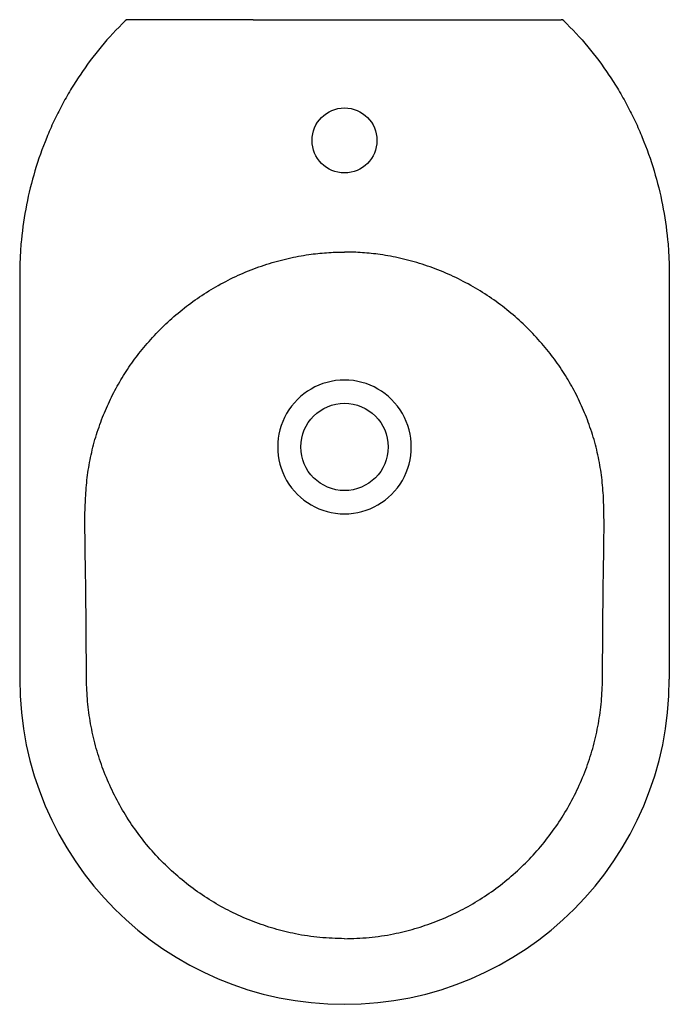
# Model space of a CAD drawing. Header units: millimetres. Extents: x 4698.265 to 4698.615, y 2266.766 to 2267.296.
import ezdxf

# ---------------------------------------------------------------- set-up
doc = ezdxf.new("R2010")
doc.units = ezdxf.units.MM
doc.layers.add('SANINDUSA', color=3, linetype='Continuous')

msp = doc.modelspace()

# ---------------------------------------------------------------- linework, layer by layer
at = {"layer": 'SANINDUSA'}
for p, q in [((4698.390923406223, 2267.295782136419), (4698.489484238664, 2267.295782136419)), ((4698.265203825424, 2267.158232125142), (4698.265203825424, 2266.940742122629)), ((4698.615203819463, 2267.158232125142), (4698.615203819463, 2266.940742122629))]:
    msp.add_line(p, q, dxfattribs=at)
for centre, radius in [((4698.440203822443, 2267.230782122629), 0.0175), ((4698.440203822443, 2267.065782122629), 0.02350000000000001)]:
    msp.add_circle(centre, radius, dxfattribs=at)
for centre, radius, start, end in [((4698.323511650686, 2267.293782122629), 0.002000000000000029, 90, 134.1191723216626), ((4698.556895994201, 2267.293782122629), 0.002000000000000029, 45.88082767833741, 90), ((4698.440203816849, 2267.065782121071), 0.03599999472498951, 89.99999108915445, 270.0000089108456), ((4698.440203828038, 2267.065782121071), 0.03599999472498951, 269.9999910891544, 90.00000891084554), ((4698.440203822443, 2266.940742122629), 0.175, 180, 0)]:
    msp.add_arc(centre, radius, start, end, dxfattribs=at)
for points, knots in [([(4698.322119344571, 2267.295217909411), (4698.317535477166, 2267.290772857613), (4698.313216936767, 2267.286111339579), (4698.305090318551, 2267.276371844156), (4698.301282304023, 2267.271293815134), (4698.295951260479, 2267.263365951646), (4698.294235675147, 2267.260667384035), (4698.290953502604, 2267.255201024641), (4698.289384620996, 2267.252430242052), (4698.286389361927, 2267.246814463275), (4698.284962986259, 2267.243969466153), (4698.282929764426, 2267.239646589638), (4698.282269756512, 2267.238196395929), (4698.280985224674, 2267.235277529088), (4698.280360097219, 2267.233807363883), (4698.277331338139, 2267.226429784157), (4698.275222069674, 2267.220455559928), (4698.271603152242, 2267.208369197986), (4698.270093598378, 2267.202257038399), (4698.267666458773, 2267.189896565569), (4698.266748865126, 2267.183648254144), (4698.265978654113, 2267.175751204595), (4698.265843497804, 2267.174167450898), (4698.265611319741, 2267.170991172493), (4698.265514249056, 2267.169397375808), (4698.265281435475, 2267.164615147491), (4698.265203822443, 2267.161424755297), (4698.265203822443, 2267.158232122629)], [0, 0, 0, 0, 0.1250000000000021, 0.1250000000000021, 0.2500000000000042, 0.2500000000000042, 0.3125000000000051, 0.3125000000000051, 0.3750000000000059, 0.3750000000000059, 0.4375000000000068, 0.4375000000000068, 0.4687500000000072, 0.4687500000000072, 0.5000000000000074, 0.5000000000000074, 0.6250000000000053, 0.6250000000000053, 0.7500000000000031, 0.7500000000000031, 0.8750000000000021, 0.8750000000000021, 0.9062500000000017, 0.9062500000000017, 0.9375000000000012, 0.9375000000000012, 1, 1, 1, 1]), ([(4698.390923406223, 2267.295782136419), (4698.388202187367, 2267.295782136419), (4698.382760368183, 2267.295782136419), (4698.374571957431, 2267.295782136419), (4698.366392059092, 2267.295782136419), (4698.359391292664, 2267.295782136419), (4698.353626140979, 2267.295782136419), (4698.349017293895, 2267.295782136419), (4698.344517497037, 2267.295782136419), (4698.339713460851, 2267.295782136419), (4698.334772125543, 2267.295782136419), (4698.330503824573, 2267.295782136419), (4698.327332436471, 2267.295782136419), (4698.325205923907, 2267.295782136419), (4698.323785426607, 2267.295782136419), (4698.323603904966, 2267.295782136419), (4698.323511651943, 2267.295782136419)], [0, 0, 0, 0, 0.09532187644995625, 0.1906220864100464, 0.2872856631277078, 0.3839003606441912, 0.440744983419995, 0.4975786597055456, 0.5557381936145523, 0.6138775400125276, 0.6909868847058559, 0.770049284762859, 0.8267102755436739, 0.8847361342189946, 0.9414205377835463, 0.9999999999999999, 0.9999999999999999, 0.9999999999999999, 0.9999999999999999]), ([(4698.489484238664, 2267.295782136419), (4698.492224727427, 2267.295782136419), (4698.497710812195, 2267.295782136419), (4698.505924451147, 2267.295782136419), (4698.514084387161, 2267.295782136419), (4698.521594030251, 2267.295782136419), (4698.528408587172, 2267.295782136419), (4698.534491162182, 2267.295782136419), (4698.540298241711, 2267.295782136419), (4698.545654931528, 2267.295782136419), (4698.549937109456, 2267.295782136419), (4698.553081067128, 2267.295782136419), (4698.555222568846, 2267.295782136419), (4698.556619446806, 2267.295782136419), (4698.556803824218, 2267.295782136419), (4698.556895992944, 2267.295782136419)], [0, 0, 0, 0, 0.09600243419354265, 0.192183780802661, 0.2881809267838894, 0.3839317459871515, 0.4605902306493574, 0.5373818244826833, 0.6138747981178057, 0.6920212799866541, 0.7700512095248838, 0.8274187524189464, 0.8847399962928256, 0.9423824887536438, 1, 1, 1, 1]), ([(4698.558288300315, 2267.295217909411), (4698.562872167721, 2267.290772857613), (4698.56719070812, 2267.286111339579), (4698.575317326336, 2267.276371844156), (4698.579125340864, 2267.271293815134), (4698.584456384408, 2267.263365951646), (4698.58617196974, 2267.260667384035), (4698.589454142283, 2267.255201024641), (4698.591023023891, 2267.252430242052), (4698.59401828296, 2267.246814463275), (4698.595444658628, 2267.243969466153), (4698.597477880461, 2267.239646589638), (4698.598137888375, 2267.238196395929), (4698.599422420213, 2267.235277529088), (4698.600047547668, 2267.233807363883), (4698.603076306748, 2267.226429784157), (4698.605185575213, 2267.220455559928), (4698.608804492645, 2267.208369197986), (4698.610314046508, 2267.202257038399), (4698.612741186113, 2267.189896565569), (4698.613658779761, 2267.183648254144), (4698.614428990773, 2267.175751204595), (4698.614564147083, 2267.174167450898), (4698.614796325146, 2267.170991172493), (4698.614893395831, 2267.169397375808), (4698.615126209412, 2267.164615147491), (4698.615203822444, 2267.161424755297), (4698.615203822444, 2267.158232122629)], [0, 0, 0, 0, 0.1250000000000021, 0.1250000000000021, 0.2500000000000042, 0.2500000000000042, 0.3125000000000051, 0.3125000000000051, 0.3750000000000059, 0.3750000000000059, 0.4375000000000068, 0.4375000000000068, 0.4687500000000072, 0.4687500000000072, 0.5000000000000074, 0.5000000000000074, 0.6250000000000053, 0.6250000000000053, 0.7500000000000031, 0.7500000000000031, 0.8750000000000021, 0.8750000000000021, 0.9062500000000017, 0.9062500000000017, 0.9375000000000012, 0.9375000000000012, 1, 1, 1, 1]), ([(4698.309857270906, 2267.081775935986), (4698.311220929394, 2267.085025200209), (4698.313952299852, 2267.091533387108), (4698.318997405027, 2267.100859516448), (4698.324678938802, 2267.10980292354), (4698.331236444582, 2267.118556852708), (4698.338705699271, 2267.127023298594), (4698.347101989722, 2267.135102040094), (4698.356122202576, 2267.142477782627), (4698.365801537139, 2267.14916089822), (4698.376119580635, 2267.1550644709), (4698.387019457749, 2267.160140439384), (4698.39830464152, 2267.164287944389), (4698.409649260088, 2267.167396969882), (4698.420432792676, 2267.169378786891), (4698.430557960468, 2267.170507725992), (4698.436988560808, 2267.170642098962), (4698.440203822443, 2267.170709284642)], [0, 0, 0, 0, 0.06311995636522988, 0.1264275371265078, 0.1897425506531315, 0.2528727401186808, 0.3222459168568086, 0.3918527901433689, 0.461462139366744, 0.5308387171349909, 0.6024138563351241, 0.6742467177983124, 0.7460742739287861, 0.8176421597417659, 0.8847786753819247, 0.9423900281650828, 1, 1, 1, 1]), ([(4698.570550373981, 2267.081775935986), (4698.569186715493, 2267.085025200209), (4698.566455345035, 2267.091533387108), (4698.561410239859, 2267.100859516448), (4698.555728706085, 2267.10980292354), (4698.549171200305, 2267.118556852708), (4698.541701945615, 2267.127023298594), (4698.533305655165, 2267.135102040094), (4698.52428544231, 2267.142477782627), (4698.514606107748, 2267.14916089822), (4698.504288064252, 2267.1550644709), (4698.493388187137, 2267.160140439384), (4698.482103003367, 2267.164287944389), (4698.470758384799, 2267.167396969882), (4698.459974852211, 2267.169378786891), (4698.449849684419, 2267.170507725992), (4698.443419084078, 2267.170642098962), (4698.440203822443, 2267.170709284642)], [0, 0, 0, 0, 0.06311995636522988, 0.1264275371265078, 0.1897425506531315, 0.2528727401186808, 0.3222459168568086, 0.3918527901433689, 0.461462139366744, 0.5308387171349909, 0.6024138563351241, 0.6742467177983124, 0.7460742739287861, 0.8176421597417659, 0.8847786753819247, 0.9423900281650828, 1, 1, 1, 1]), ([(4698.300371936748, 2267.021925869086), (4698.300371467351, 2267.021963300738), (4698.300303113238, 2267.027414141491), (4698.300454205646, 2267.036542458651), (4698.301448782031, 2267.04927034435), (4698.303295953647, 2267.060235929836), (4698.305978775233, 2267.071137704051), (4698.308564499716, 2267.078230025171), (4698.309857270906, 2267.081775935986)], [0, 0, 0, 0, 0.001840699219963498, 0.2680447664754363, 0.4485427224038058, 0.6290496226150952, 0.8145378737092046, 1, 1, 1, 1]), ([(4698.580037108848, 2267.022038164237), (4698.580016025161, 2267.027453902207), (4698.579980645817, 2267.036541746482), (4698.578952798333, 2267.049270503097), (4698.577113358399, 2267.060235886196), (4698.574428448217, 2267.071137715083), (4698.571843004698, 2267.078230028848), (4698.570550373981, 2267.081775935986)], [0, 0, 0, 0, 0.2666949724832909, 0.4475257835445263, 0.6283655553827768, 0.8141958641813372, 1, 1, 1, 1]), ([(4698.301163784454, 2266.940803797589), (4698.301107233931, 2266.957049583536), (4698.301031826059, 2266.978712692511), (4698.30055758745, 2267.005750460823), (4698.300433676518, 2267.016546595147), (4698.300371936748, 2267.021925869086)], [0, 0, 0, 0, 0.6007425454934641, 0.8010662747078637, 1, 1, 1, 1]), ([(4698.579243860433, 2266.940803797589), (4698.579300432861, 2266.957049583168), (4698.579375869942, 2266.978712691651), (4698.579850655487, 2267.005787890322), (4698.579974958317, 2267.016621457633), (4698.580037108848, 2267.022038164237)], [0, 0, 0, 0, 0.5999120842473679, 0.7999588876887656, 1, 1, 1, 1]), ([(4698.440203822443, 2266.801062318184), (4698.435777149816, 2266.801189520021), (4698.426923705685, 2266.801443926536), (4698.414248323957, 2266.80339206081), (4698.402263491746, 2266.806312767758), (4698.391019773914, 2266.810124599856), (4698.380137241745, 2266.814865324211), (4698.369668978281, 2266.820525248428), (4698.35969781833, 2266.827099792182), (4698.350276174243, 2266.834532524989), (4698.341511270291, 2266.842729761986), (4698.333457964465, 2266.851651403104), (4698.326194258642, 2266.861267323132), (4698.319749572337, 2266.871504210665), (4698.314188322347, 2266.882246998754), (4698.309564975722, 2266.893411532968), (4698.305928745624, 2266.904938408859), (4698.303295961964, 2266.916745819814), (4698.30158303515, 2266.928732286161), (4698.30130336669, 2266.936784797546), (4698.301163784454, 2266.940803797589)], [0, 0, 0, 0, 0.06075862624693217, 0.1215186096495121, 0.1756514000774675, 0.2299850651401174, 0.2843236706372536, 0.3384631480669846, 0.3931926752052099, 0.4481223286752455, 0.5030537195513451, 0.5577855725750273, 0.6129502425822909, 0.6683175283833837, 0.7236852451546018, 0.7788504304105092, 0.8340366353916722, 0.8894228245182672, 0.9448110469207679, 1, 1, 1, 1]), ([(4698.440203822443, 2266.801062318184), (4698.44463049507, 2266.801189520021), (4698.453483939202, 2266.801443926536), (4698.46615932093, 2266.80339206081), (4698.47814415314, 2266.806312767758), (4698.489387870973, 2266.810124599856), (4698.500270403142, 2266.814865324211), (4698.510738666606, 2266.820525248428), (4698.520709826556, 2266.827099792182), (4698.530131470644, 2266.834532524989), (4698.538896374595, 2266.842729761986), (4698.546949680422, 2266.851651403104), (4698.554213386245, 2266.861267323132), (4698.56065807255, 2266.871504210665), (4698.566219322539, 2266.882246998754), (4698.570842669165, 2266.893411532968), (4698.574478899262, 2266.904938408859), (4698.577111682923, 2266.916745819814), (4698.578824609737, 2266.928732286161), (4698.579104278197, 2266.936784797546), (4698.579243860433, 2266.940803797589)], [0, 0, 0, 0, 0.06075862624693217, 0.1215186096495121, 0.1756514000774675, 0.2299850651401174, 0.2843236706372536, 0.3384631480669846, 0.3931926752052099, 0.4481223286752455, 0.5030537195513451, 0.5577855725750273, 0.6129502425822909, 0.6683175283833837, 0.7236852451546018, 0.7788504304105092, 0.8340366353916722, 0.8894228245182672, 0.9448110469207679, 1, 1, 1, 1])]:
    msp.add_open_spline(points, degree=3, knots=knots, dxfattribs=at)

doc.saveas('drawing.dxf')
